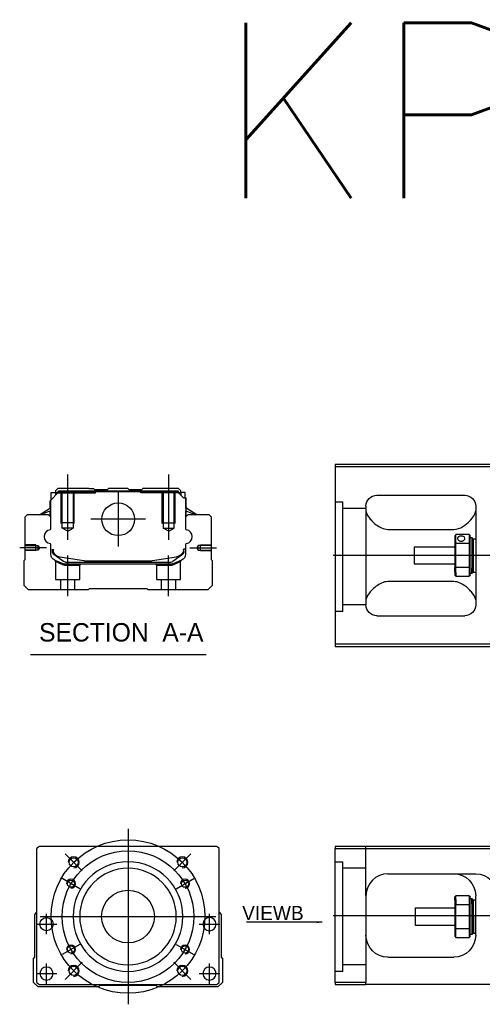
# Model space of a CAD drawing. Header units: millimetres. Extents: x 443 to 3685, y -1599 to 860.
# Tile 256 of 256: x 443 to 654, y 73 to 522. Entities that reach past the tile are written whole.
import ezdxf
from ezdxf.lldxf.tags import DXFTag

# ---------------------------------------------------------------- set-up
doc = ezdxf.new("R2010")
doc.units = ezdxf.units.MM
doc.layers.get('0').update_dxf_attribs({"linetype": 'CONTINUOUS'})
doc.styles.add('CHN', font='txt')
doc.styles.add('DIM-7', font='SIMPLEX.shx', dxfattribs={"width": 0.7, "bigfont": 'chineset.shx'})
doc.styles.get("Standard").update_dxf_attribs({"font": 'txt.shx', "height": 0.5})
tags = doc.linetypes.add('DASHED', pattern=[25.72, 12.86, -12.86]).pattern_tags.tags
tags[6:7] = [DXFTag(74, 4), DXFTag(75, 0), DXFTag(340, '0'), DXFTag(46, 0.0), DXFTag(50, 0.0), DXFTag(44, 0.0), DXFTag(45, 0.0)]
tags[4:5] = [DXFTag(74, 4), DXFTag(75, 0), DXFTag(340, '0'), DXFTag(46, 0.0), DXFTag(50, 0.0), DXFTag(44, 0.0), DXFTag(45, 0.0)]
doc.dimstyles.new('CNS', dxfattribs={"dimtxt": 3.5, "dimasz": 2.5, "dimexe": 1, "dimexo": 1, "dimgap": 1, "dimtad": 1, "dimdsep": 46, "dimtxsty": 'DIM-7', "dimcen": 0.09, "dimclrd": 4, "dimclre": 4, "dimclrt": 1, "dimadec": 0, "dimazin": 0, "dimtfac": 1, "dimtmove": 0, "dimatfit": 3, "dimfxl": 0, "dimtvp": 0.971429, "dimtolj": 1, "dimarcsym": 0})

msp = doc.modelspace()

# ---------------------------------------------------------------- linework, layer by layer
at = {"linetype": 'Continuous'}
for p, q in [((661.16, 319.17), (587.16, 319.17)), ((587.16, 319.17), (587.16, 237.17)), ((587.16, 318.17), (661.16, 318.17)), ((457.39, 302.73), (461.29, 306.63)), ((457.79, 306.33), (459.79, 306.33)), ((457.79, 303.13), (457.79, 306.33)), ((460.79, 308.18), (459.79, 307.18)), ((459.79, 307.18), (459.79, 306.33)), ((459.79, 306.33), (459.79, 305.13)), ((460.29, 306.18), (459.79, 306.18)), ((460.29, 306.27), (461.16, 307.13)), ((460.29, 305.63), (460.29, 306.27)), ((460.53, 306.17), (460.29, 306.27)), ((460.53, 306.17), (461.25, 306.9)), ((460.53, 305.86), (460.53, 306.17)), ((474.97, 308.18), (460.79, 308.18)), ((461.16, 307.13), (515.39, 307.13)), ((461.25, 306.9), (461.16, 307.13)), ((461.25, 306.9), (515.3, 306.9)), ((515.26, 306.63), (461.29, 306.63)), ((474.97, 308.18), (477.08, 308.18)), ((477.08, 308.18), (477.63, 307.63)), ((477.63, 307.63), (477.97, 307.63)), ((483.28, 307.63), (477.97, 307.63)), ((477.97, 307.13), (477.97, 307.63)), ((483.28, 307.63), (483.82, 308.18)), ((492.73, 308.18), (483.82, 308.18)), ((493.28, 307.63), (492.73, 308.18)), ((498.58, 307.63), (493.28, 307.63)), ((498.58, 307.63), (498.93, 307.63)), ((498.58, 307.13), (498.58, 307.63)), ((498.92, 307.63), (499.47, 308.18)), ((498.93, 307.63), (499.48, 308.18)), ((499.47, 308.18), (499.48, 308.18)), ((501.58, 308.18), (499.48, 308.18)), ((515.76, 308.18), (501.58, 308.18)), ((517.96, 303.93), (515.26, 306.63)), ((515.3, 306.9), (515.39, 307.13)), ((516.02, 306.17), (515.3, 306.9)), ((516.26, 306.27), (515.39, 307.13)), ((516.76, 307.18), (515.76, 308.18)), ((516.02, 306.17), (516.26, 306.27)), ((516.02, 305.86), (516.02, 306.17)), ((516.26, 305.63), (516.26, 306.27)), ((516.76, 306.18), (516.26, 306.18)), ((516.76, 306.33), (516.76, 307.18)), ((518.76, 306.33), (516.76, 306.33)), ((516.76, 306.33), (516.76, 305.13)), ((518.76, 303.93), (518.76, 306.33)), ((518.76, 306.33), (518.76, 306.33)), ((457.29, 299.22), (457.29, 302.63)), ((457.39, 299.28), (457.39, 302.73)), ((457.44, 302.78), (457.44, 296.68)), ((517.96, 303.93), (519.11, 303.93)), ((519.11, 303.93), (519.11, 296.68)), ((519.11, 303.93), (519.16, 303.93)), ((519.16, 299.28), (519.16, 303.93)), ((519.16, 303.93), (519.26, 303.93)), ((519.26, 299.22), (519.26, 303.93)), ((606.16, 305.17), (646.16, 305.17)), ((452.39, 296.18), (457.44, 299.32)), ((457.44, 297.98), (452.94, 296.18)), ((457.29, 295.48), (457.29, 297.92)), ((457.39, 295.38), (457.39, 297.96)), ((524.16, 296.18), (519.11, 299.32)), ((519.11, 297.98), (523.61, 296.18)), ((519.16, 295.38), (519.16, 297.96)), ((524.16, 296.18), (519.26, 299.22)), ((519.26, 295.48), (519.26, 297.92)), ((601.16, 300.17), (601.16, 255.17)), ((651.16, 300.17), (651.16, 255.17)), ((446.77, 296.18), (445.77, 295.18)), ((445.77, 295.18), (445.77, 275.73)), ((456.59, 296.18), (446.77, 296.18)), ((457.59, 295.18), (456.59, 296.18)), ((457.59, 289.86), (457.59, 295.18)), ((519.96, 296.18), (518.96, 295.18)), ((518.96, 295.18), (518.96, 289.86)), ((529.78, 296.18), (519.96, 296.18)), ((530.78, 295.18), (529.78, 296.18)), ((530.78, 275.73), (530.78, 295.18)), ((611.16, 289.57), (641.16, 289.57)), ((641.66, 286.67), (641.66, 283.07)), ((641.66, 283.07), (641.66, 272.26)), ((648.16, 287.17), (642.16, 287.17)), ((642.16, 283.21), (642.16, 287.17)), ((642.16, 272.12), (642.16, 283.21)), ((642.16, 283.21), (648.16, 283.21)), ((648.16, 287.17), (648.16, 283.21)), ((648.16, 283.21), (648.16, 272.12)), ((648.66, 283.07), (648.66, 286.67)), ((648.66, 285.92), (649.36, 285.92)), ((648.66, 272.26), (648.66, 283.07)), ((649.36, 285.92), (649.66, 285.62)), ((649.36, 285.92), (649.36, 271.83)), ((649.66, 272.04), (649.66, 285.62)), ((649.66, 284.82), (650.16, 285.32)), ((650.16, 285.32), (651.16, 285.32)), ((650.16, 270.02), (650.16, 285.32)), ((457.59, 278.25), (457.59, 282.64)), ((458.29, 280.53), (458.29, 279.45)), ((458.59, 280.53), (458.59, 279.48)), ((518.96, 280.53), (517.96, 280.53)), ((517.96, 280.53), (517.96, 279.48)), ((518.26, 279.45), (518.26, 280.53)), ((518.96, 282.64), (518.96, 278.25)), ((623.16, 281.67), (641.66, 281.67)), ((623.16, 281.67), (623.16, 273.67)), ((445.27, 275.23), (445.27, 264.18)), ((445.77, 275.73), (445.28, 275.23)), ((458.98, 278.18), (458.91, 278.23)), ((463.4, 274.97), (458.98, 278.18)), ((461.66, 277.05), (472.57, 275.31)), ((464.28, 274.68), (512.27, 274.68)), ((474.23, 275.18), (502.32, 275.18)), ((503.98, 275.31), (514.89, 277.05)), ((517.57, 278.18), (513.15, 274.97)), ((517.1, 275.48), (513.67, 274.06)), ((517.64, 278.23), (517.57, 278.18)), ((531.27, 275.23), (530.78, 275.73)), ((531.27, 264.18), (531.27, 275.23)), ((511.76, 273.68), (464.79, 273.68)), ((641.66, 273.67), (623.16, 273.67)), ((641.66, 270.24), (641.66, 272.26)), ((641.66, 270.24), (641.66, 268.67)), ((648.16, 272.12), (642.16, 272.12)), ((642.16, 269.89), (642.16, 272.12)), ((642.16, 269.89), (642.16, 268.17)), ((648.16, 272.12), (648.16, 269.89)), ((648.16, 269.89), (648.16, 268.17)), ((648.66, 268.67), (648.66, 272.26)), ((649.36, 269.42), (648.66, 269.42)), ((649.36, 269.42), (649.36, 271.83)), ((649.66, 269.72), (649.36, 269.42)), ((649.66, 272.04), (649.66, 269.72)), ((649.66, 270.52), (650.16, 270.02)), ((650.16, 270.02), (651.16, 270.02)), ((641.16, 265.76), (611.16, 265.76)), ((642.16, 268.17), (648.16, 268.17)), ((445.27, 264.18), (447.27, 262.18)), ((447.27, 262.18), (474.77, 262.18)), ((474.77, 262.18), (475.27, 262.68)), ((475.27, 262.68), (501.27, 262.68)), ((501.27, 262.68), (501.77, 262.18)), ((501.77, 262.18), (529.27, 262.18)), ((529.27, 262.18), (531.27, 264.18)), ((606.16, 250.17), (646.16, 250.17)), ((587.16, 237.17), (587.16, 236.17)), ((661.16, 237.17), (587.16, 237.17)), ((587.16, 236.17), (661.16, 236.17)), ((452.25, 145.02), (451.25, 144.02)), ((451.25, 83.02), (451.25, 144.02)), ((520.75, 145.02), (452.25, 145.02)), ((533.25, 145.02), (520.75, 145.02)), ((534.25, 144.02), (533.25, 145.02)), ((534.25, 83.02), (534.25, 144.02)), ((587.16, 145.02), (587.16, 144.02)), ((661.16, 145.02), (587.16, 145.02)), ((587.16, 144.02), (661.16, 144.02)), ((587.16, 83.02), (587.16, 144.02)), ((611.16, 132.52), (651.16, 132.52)), ((601.16, 122.52), (601.16, 83.02)), ((641.66, 120.44), (641.66, 122.02)), ((648.16, 122.52), (642.16, 122.52)), ((642.16, 120.79), (642.16, 122.52)), ((648.16, 122.52), (648.16, 120.79)), ((648.66, 118.42), (648.66, 122.02)), ((648.66, 121.27), (649.36, 121.27)), ((649.36, 121.27), (649.66, 120.97)), ((649.36, 118.85), (649.36, 121.27)), ((651.16, 104.52), (651.16, 122.52)), ((623.66, 117.02), (641.66, 117.02)), ((623.66, 113.02), (623.66, 117.02)), ((641.66, 120.44), (641.66, 118.42)), ((641.66, 118.42), (641.66, 107.61)), ((642.16, 120.79), (642.16, 118.56)), ((642.16, 107.47), (642.16, 118.56)), ((642.16, 118.56), (648.16, 118.56)), ((648.16, 120.79), (648.16, 118.56)), ((648.16, 118.56), (648.16, 107.47)), ((648.66, 107.61), (648.66, 118.42)), ((649.36, 118.85), (649.36, 104.77)), ((649.66, 120.97), (649.66, 118.64)), ((649.66, 120.17), (650.16, 120.67)), ((649.66, 105.07), (649.66, 118.64)), ((650.16, 120.67), (651.16, 120.67)), ((650.16, 113.02), (650.16, 120.67)), ((450.25, 114.02), (451.25, 115.02)), ((450.25, 94.56), (450.25, 114.02)), ((534.25, 115.02), (535.25, 114.02)), ((535.25, 114.02), (535.25, 94.56)), ((623.66, 109.02), (623.66, 113.02)), ((650.16, 113.02), (650.16, 105.37)), ((641.66, 109.02), (623.66, 109.02)), ((641.66, 107.61), (641.66, 104.02)), ((642.16, 103.52), (642.16, 107.47)), ((648.16, 107.47), (642.16, 107.47)), ((642.16, 103.52), (648.16, 103.52)), ((648.16, 107.47), (648.16, 103.52)), ((648.66, 104.02), (648.66, 107.61)), ((649.36, 104.77), (648.66, 104.77)), ((649.66, 105.07), (649.36, 104.77)), ((650.16, 105.37), (649.66, 105.87)), ((651.16, 105.37), (650.16, 105.37)), ((449.75, 94.07), (450.25, 94.56)), ((535.25, 94.56), (535.75, 94.07)), ((611.16, 94.52), (641.16, 94.52)), ((449.75, 83.02), (449.75, 94.07)), ((535.75, 94.07), (535.75, 83.02)), ((451.75, 81.02), (449.75, 83.02)), ((451.25, 83.02), (452.25, 82.02)), ((479.25, 81.02), (451.75, 81.02)), ((452.25, 82.02), (533.25, 82.02)), ((479.75, 81.52), (479.25, 81.02)), ((505.75, 81.52), (479.75, 81.52)), ((506.25, 81.02), (505.75, 81.52)), ((533.75, 81.02), (506.25, 81.02)), ((533.25, 82.02), (534.25, 83.02)), ((535.75, 83.02), (533.75, 81.02)), ((587.16, 83.02), (587.16, 82.02)), ((601.16, 83.02), (587.16, 83.02)), ((587.16, 82.02), (601.16, 82.02)), ((601.16, 82.02), (601.16, 83.02)), ((661.16, 82.02), (601.16, 82.02))]:
    msp.add_line(p, q, dxfattribs=at)
at = {"ltscale": 0.2}
for p, q in [((465.27, 284.77), (465.27, 314.6)), ((511.28, 284.77), (511.28, 314.6)), ((488.28, 306.66), (488.28, 281.71)), ((500.75, 294.18), (475.8, 294.18)), ((455.56, 281.18), (443.41, 281.18)), ((520.99, 281.18), (533.14, 281.18)), ((465.33, 259.18), (465.33, 277.68)), ((511.22, 259.18), (511.22, 277.68)), ((471.89, 133.88), (464.11, 141.65)), ((513.61, 133.88), (521.39, 141.65)), ((471.89, 92.16), (464.11, 84.38)), ((513.61, 92.16), (521.39, 84.38))]:
    msp.add_line(p, q, dxfattribs=at)
at = {"linetype": 'DASHED'}
for p, q in [((460.29, 306.18), (477.97, 306.18)), ((477.63, 306.18), (477.63, 307.63)), ((477.97, 306.18), (477.97, 307.13)), ((498.58, 306.18), (498.58, 307.13)), ((516.26, 306.18), (498.58, 306.18)), ((498.92, 306.18), (498.92, 307.63)), ((516.76, 306.18), (516.76, 306.33)), ((518.76, 304.18), (518.76, 304.18)), ((519.32, 299.18), (519.32, 299.18)), ((459.77, 275.01), (459.77, 266.68)), ((516.72, 266.68), (516.72, 274.99)), ((464.83, 273.18), (470.77, 273.18)), ((470.77, 273.18), (471.27, 273.68)), ((470.77, 266.68), (470.77, 273.18)), ((505.22, 273.68), (505.72, 273.18)), ((505.72, 273.18), (505.72, 266.68)), ((505.72, 273.18), (511.72, 273.18)), ((459.77, 266.68), (465.27, 266.68)), ((461.97, 266.68), (461.97, 262.18)), ((465.27, 266.68), (470.77, 266.68)), ((468.57, 262.18), (468.57, 266.68)), ((505.72, 266.68), (516.72, 266.68)), ((507.92, 266.68), (507.92, 262.18)), ((514.52, 262.18), (514.52, 266.68)), ((590.66, 252.15), (587.16, 252.15)), ((590.66, 88.02), (587.16, 88.02))]:
    msp.add_line(p, q, dxfattribs=at)
at = {"linetype": 'DASHED', "ltscale": 0.1}
for p, q in [((462.28, 292.18), (462.28, 306.18)), ((462.78, 290.18), (462.78, 306.18)), ((467.78, 306.18), (467.78, 290.18)), ((468.28, 292.18), (468.28, 306.18)), ((508.28, 292.18), (508.28, 306.18)), ((508.78, 306.18), (508.78, 290.18)), ((513.78, 290.18), (513.78, 306.18)), ((514.28, 292.18), (514.28, 306.18)), ((468.28, 292.63), (462.28, 292.63)), ((508.28, 292.63), (514.28, 292.63)), ((467.78, 290.18), (462.78, 290.18)), ((465.27, 288.74), (462.78, 290.18)), ((465.27, 288.74), (467.78, 290.18)), ((508.78, 290.18), (513.78, 290.18)), ((511.28, 288.74), (508.78, 290.18)), ((511.28, 288.74), (513.78, 290.18)), ((450.78, 282.48), (445.77, 282.48)), ((445.77, 282.26), (451.77, 282.26)), ((451.77, 280.11), (445.77, 280.11)), ((450.78, 279.88), (445.77, 279.88)), ((450.78, 279.88), (450.78, 282.48)), ((451.77, 282.26), (452.42, 281.18)), ((451.77, 280.11), (451.77, 282.26)), ((452.42, 281.18), (451.77, 280.11)), ((524.78, 282.26), (524.13, 281.18)), ((524.13, 281.18), (524.78, 280.11)), ((530.78, 282.26), (524.78, 282.26)), ((524.78, 280.11), (524.78, 282.26)), ((524.78, 280.11), (530.78, 280.11)), ((525.78, 279.88), (525.78, 282.48)), ((525.78, 282.48), (530.78, 282.48)), ((525.78, 279.88), (530.78, 279.88))]:
    msp.add_line(p, q, dxfattribs=at)
at = {"linetype": 'DASHED', "ltscale": 0.3}
for p, q in [((587.16, 302.15), (590.66, 302.15)), ((590.66, 252.15), (590.66, 302.15)), ((601.16, 299.15), (590.66, 299.15)), ((601.16, 255.15), (590.66, 255.15)), ((601.16, 122.51), (601.16, 145.02)), ((587.16, 138.02), (590.66, 138.02)), ((590.66, 88.02), (590.66, 138.02)), ((601.16, 135.02), (590.66, 135.02)), ((601.16, 91.02), (590.66, 91.02))]:
    msp.add_line(p, q, dxfattribs=at)
for p, q in [((1028.16, 277.62), (586.16, 277.67)), ((448.26, 232.55), (528.31, 232.55)), ((586.16, 113.52), (1028.16, 113.52))]:
    msp.add_line(p, q)
at = {"ltscale": 0.3}
for p, q in [((492.75, 153.02), (492.75, 73.02)), ((452.75, 113.02), (532.75, 113.02))]:
    msp.add_line(p, q, dxfattribs=at)
at = {"ltscale": 0.1}
for p, q in [((470.8, 125.69), (462.74, 130.34)), ((514.7, 125.69), (522.76, 130.34)), ((455.63, 104.93), (455.63, 114.23)), ((529.87, 104.93), (529.87, 114.23)), ((450.98, 109.58), (460.28, 109.58)), ((525.22, 109.58), (534.52, 109.58)), ((470.8, 100.34), (462.74, 95.69)), ((514.7, 100.34), (522.76, 95.69)), ((455.63, 82.37), (455.63, 91.67)), ((529.87, 82.37), (529.87, 91.67)), ((450.98, 87.02), (460.28, 87.02)), ((525.22, 87.02), (534.52, 87.02))]:
    msp.add_line(p, q, dxfattribs=at)
at = {"linetype": 'Continuous'}
for centre, radius in [((488.28, 294.18), 7.47), ((468, 137.76), 2.1), ((517.5, 137.76), 2.1), ((466.77, 128.02), 1.65), ((518.73, 128.02), 1.65), ((492.75, 113.02), 12), ((455.63, 109.58), 3), ((466.77, 98.02), 1.65), ((518.73, 98.02), 1.65), ((468, 88.27), 2.1), ((517.5, 88.27), 2.1)]:
    msp.add_circle(centre, radius, dxfattribs=at)
at = {"ltscale": 0.3}
for radius in [35, 30]:
    msp.add_circle((492.75, 113.02), radius, dxfattribs=at)
at = {"linetype": 'Continuous', "extrusion": (0, 0, -1)}
for centre, radius in [((-492.75, 113.02), 25), ((-492.75, 113.02), 22), ((-529.87, 109.58), 3), ((-455.63, 87.02), 3), ((-529.87, 87.02), 3)]:
    msp.add_circle(centre, radius, dxfattribs=at)
at = {"linetype": 'Continuous', "extrusion": (-6.12303e-17, 0, -1)}
for centre, start, end in [((-606.16, 300.17), 0, 90), ((-646.16, 300.17), 90, 180), ((-606.16, 255.17), 270, 0), ((-646.16, 255.17), 180, 270)]:
    msp.add_arc(centre, 5, start, end, dxfattribs=at)
for centre, radius, start, end in [((457.72, 286.25), 3.17, 98.9371, 261.0629), ((518.83, 286.25), 3.17, 278.9371, 81.0629), ((468, 137.76), 2.5, 270, 180), ((517.5, 137.76), 2.5, 270, 180), ((466.77, 128.02), 2, 270, 180), ((518.73, 128.02), 2, 270, 180), ((466.77, 98.02), 2, 270, 180), ((518.73, 98.02), 2, 270, 180), ((468, 88.27), 2.5, 270, 180), ((517.5, 88.27), 2.5, 270, 180)]:
    msp.add_arc(centre, radius, start, end)
at = {"linetype": 'Continuous'}
for centre, radius, start, end in [((457.09, 289.86), 0.5, 285.1919, 0), ((519.46, 289.86), 0.5, 180, 254.8081), ((457.09, 282.64), 0.5, 0, 74.8081), ((519.46, 282.64), 0.5, 105.1919, 180), ((462.29, 281), 4, 202.3316, 260.9414), ((514.26, 281), 4, 337.6678, 353.1681), ((514.26, 281), 3.77, 349.0413, 352.7469), ((474.23, 285.68), 10.5, 260.9414, 270), ((502.32, 285.68), 10.5, 270, 279.0586), ((512.27, 276.18), 1.5, 270, 306.0274), ((611.16, 122.52), 10, 90, 180)]:
    msp.add_arc(centre, radius, start, end, dxfattribs=at)
at = {"linetype": 'Continuous', "extrusion": (0, 0, -1)}
for centre, radius, start, end in [((-459.79, 279.45), 1.5, 306.0274, 0), ((-462.29, 281), 4, 337.6678, 353.1681), ((-462.29, 281), 3.77, 349.0413, 352.7469), ((-514.26, 281), 4, 202.3316, 260.9414), ((-516.76, 279.45), 1.5, 180, 233.9726), ((-460.59, 278.25), 3, 292.4327, 0), ((-464.79, 278.68), 5, 270, 292.4327), ((-464.28, 276.18), 1.5, 270, 306.0274), ((-511.76, 278.68), 5, 247.5673, 270), ((-515.96, 278.25), 3, 180, 247.5673), ((-641.16, 122.52), 10, 90, 180), ((-651.16, 122.52), 10, 90, 180), ((-611.16, 104.52), 10, 270, 0), ((-641.16, 104.52), 10, 180, 270)]:
    msp.add_arc(centre, radius, start, end, dxfattribs=at)
at = {"linetype": 'Continuous'}
for points, degree in [([(457.44, 296.68), (457.44, 296.08)], 1), ([(519.11, 296.68), (519.11, 296.08)], 1), ([(601.16, 297.96), (601.16, 297.21), (601.64, 296.23), (602.41, 295.17)], 3), ([(457.44, 296.08), (457.44, 295.33)], 1), ([(519.11, 296.08), (519.11, 295.33)], 1), ([(641.66, 286.67), (641.83, 286.83), (642, 287), (642.16, 287.17)], 3), ([(642.16, 283.21), (642, 283.17), (641.83, 283.12), (641.66, 283.07)], 3), ([(648.16, 287.17), (648.33, 287), (648.5, 286.83), (648.66, 286.67)], 3), ([(648.16, 283.21), (648.33, 283.17), (648.5, 283.12), (648.66, 283.07)], 3), ([(642.16, 272.12), (642, 272.17), (641.83, 272.21), (641.66, 272.26)], 3), ([(648.16, 272.12), (648.33, 272.17), (648.5, 272.21), (648.66, 272.26)], 3), ([(642.16, 268.17), (642, 268.33), (641.83, 268.5), (641.66, 268.67)], 3), ([(648.66, 268.67), (648.5, 268.5), (648.33, 268.33), (648.16, 268.17)], 3), ([(602.41, 260.17), (601.63, 259.09), (601.16, 258.12), (601.16, 257.37)], 3), ([(651.16, 257.37), (651.16, 258.13), (650.7, 259.09), (649.92, 260.17)], 3), ([(606.16, 131.18), (606.13, 131.16), (606.1, 131.14), (606.07, 131.12)], 3), ([(642.16, 122.52), (642, 122.35), (641.83, 122.18), (641.66, 122.02)], 3), ([(648.16, 122.52), (648.33, 122.35), (648.5, 122.18), (648.66, 122.02)], 3), ([(642.16, 118.56), (642, 118.52), (641.83, 118.47), (641.66, 118.42)], 3), ([(648.66, 118.42), (648.5, 118.47), (648.33, 118.52), (648.16, 118.56)], 3), ([(642.16, 107.47), (642, 107.52), (641.83, 107.56), (641.66, 107.61)], 3), ([(641.66, 104.02), (641.83, 103.85), (642, 103.68), (642.16, 103.52)], 3), ([(648.66, 107.61), (648.5, 107.56), (648.33, 107.52), (648.16, 107.47)], 3), ([(648.66, 104.02), (648.5, 103.85), (648.33, 103.68), (648.16, 103.52)], 3)]:
    msp.add_open_spline(points, degree=degree, dxfattribs=at)
for points, knots in [([(641.16, 289.57), (642.69, 289.57), (644.1, 290.13), (646.51, 291.59), (647.5, 292.45), (650.06, 295.07), (651.16, 296.79), (651.16, 297.96)], [0, 0, 0, 0, 0.25, 0.25, 0.5, 0.5, 1, 1, 1, 1]), ([(602.41, 295.17), (603.23, 294.03), (604.36, 292.8), (607.25, 290.59), (609.1, 289.57), (611.16, 289.57)], [0, 0, 0, 0, 0.5, 0.5, 1, 1, 1, 1]), ([(646.21, 285.44), (646.21, 285.57), (646.18, 285.7), (646.06, 285.94), (645.97, 286.04), (645.74, 286.23), (645.6, 286.31), (645.29, 286.43), (645.12, 286.47), (644.75, 286.52), (644.57, 286.53), (644.2, 286.5), (644.02, 286.47), (643.69, 286.38), (643.54, 286.31), (643.27, 286.15), (643.16, 286.05), (643, 285.83), (642.95, 285.71), (642.92, 285.53), (642.91, 285.49), (642.91, 285.44)], [0, 0, 0, 0, 0.106605, 0.106605, 0.21316, 0.21316, 0.320465, 0.320465, 0.42832, 0.42832, 0.535356, 0.535356, 0.641477, 0.641477, 0.748016, 0.748016, 0.855648, 0.855648, 0.963354, 0.963354, 1, 1, 1, 1]), ([(642.91, 285.44), (642.91, 285.31), (642.95, 285.18), (643.07, 284.92), (643.16, 284.8), (643.39, 284.57), (643.53, 284.47), (643.84, 284.32), (644.01, 284.26), (644.37, 284.19), (644.56, 284.18), (644.93, 284.21), (645.11, 284.26), (645.44, 284.38), (645.59, 284.47), (645.85, 284.67), (645.97, 284.79), (646.13, 285.04), (646.18, 285.18), (646.21, 285.35), (646.21, 285.4), (646.21, 285.44)], [0, 0, 0, 0, 0.106605, 0.106605, 0.21316, 0.21316, 0.320465, 0.320465, 0.42832, 0.42832, 0.535356, 0.535356, 0.641477, 0.641477, 0.748016, 0.748016, 0.855648, 0.855648, 0.963354, 0.963354, 1, 1, 1, 1]), ([(611.16, 265.76), (609.1, 265.76), (607.25, 264.74), (604.38, 262.54), (603.23, 261.3), (602.41, 260.17)], [0, 0, 0, 0, 0.5, 0.5, 1, 1, 1, 1]), ([(649.92, 260.17), (649.1, 261.3), (647.97, 262.53), (645.08, 264.74), (643.23, 265.76), (641.16, 265.76)], [0, 0, 0, 0, 0.5, 0.5, 1, 1, 1, 1]), ([(601.73, 125.83), (601.64, 125.57), (601.51, 125.13), (601.4, 124.69), (601.37, 124.51)], [0, 0, 0, 0, 0.596588, 1, 1, 1, 1])]:
    msp.add_open_spline(points, degree=3, knots=knots, dxfattribs=at)
at = {"linetype": 'DASHED'}
for points, degree in [([(459.47, 275.47), (459.77, 275.01)], 1), ([(462.9, 273.6), (462.88, 274.06)], 1), ([(513.67, 274.06), (513.64, 273.6)], 1), ([(516.72, 274.99), (517.03, 275.45)], 1), ([(464.79, 273.68), (464.83, 273.18)], 1), ([(511.76, 273.68), (511.75, 273.52), (511.73, 273.35), (511.72, 273.18)], 3)]:
    msp.add_open_spline(points, degree=degree, dxfattribs=at)
for points, degree, knots in [([(459.47, 275.47), (459.47, 275.47), (460.39, 275.09), (461.32, 274.71), (462.88, 274.06)], 2, [0, 0, 0, 0.5, 0.5, 1, 1, 1]), ([(459.77, 275.01), (459.77, 275.01), (459.78, 275.01), (460.25, 274.8), (461.56, 274.2), (462.44, 273.81), (462.9, 273.6)], 3, [0, 0, 0, 0, 0.000815, 0.486557, 0.726811, 1, 1, 1, 1]), ([(513.64, 273.6), (513.96, 273.74), (514.57, 274.01), (515.32, 274.35), (516.31, 274.8), (516.72, 274.99), (516.72, 274.99)], 3, [0, 0, 0, 0, 0.185898, 0.357233, 0.514425, 1, 1, 1, 1]), ([(462.9, 273.6), (463.21, 273.48), (463.81, 273.24), (464.5, 273.2), (464.83, 273.18)], 3, [0, 0, 0, 0, 0.515943, 1, 1, 1, 1]), ([(511.72, 273.18), (512.05, 273.2), (512.74, 273.24), (513.33, 273.48), (513.64, 273.6)], 3, [0, 0, 0, 0, 0.484584, 1, 1, 1, 1])]:
    msp.add_open_spline(points, degree=degree, knots=knots, dxfattribs=at)

# ---------------------------------------------------------------- texts
at = {"insert": (532.65, 520.56), "char_height": 80, "attachment_point": 1}
msp.add_mtext('KP46-S', dxfattribs=at)
at = {"style": 'CHN'}
for s, insert, char_height, attachment_point in [('SECTION  A-A ', (452.23, 242.58), 8.4, 4), ('VIEWB', (572.78, 111.4), 6.5, 9)]:
    msp.add_mtext(s, dxfattribs=dict(at, insert=insert, char_height=char_height, attachment_point=attachment_point))

# ---------------------------------------------------------------- leaders
msp.add_leader([(581.22, 110.4), (546.76, 110.4)], dimstyle='CNS', override={"dimtxt": 6.5, "dimtxsty": 'CHN'})

doc.saveas('drawing.dxf')
